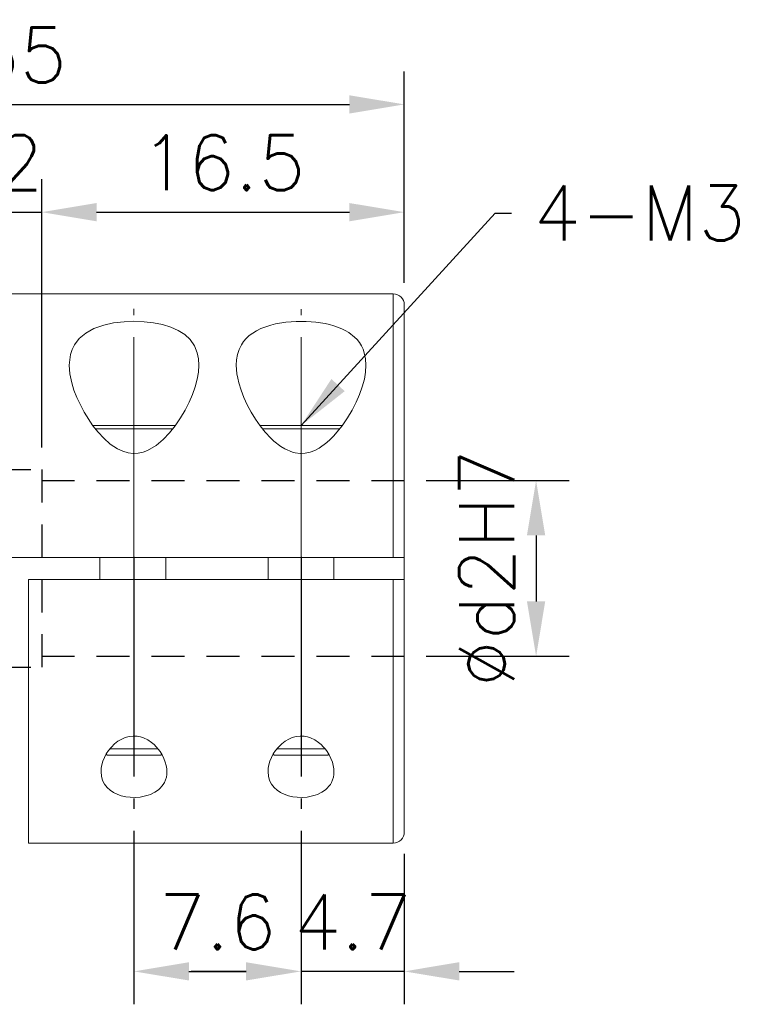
# Model space of a CAD drawing. Extents: x 10 to 307, y 10 to 220.
# Tile 4 of 6: x 158 to 191, y 95 to 140. Entities that reach past the tile are written whole.
import ezdxf

# ---------------------------------------------------------------- set-up
doc = ezdxf.new("R2010")
doc.units = 0
doc.header["$LTSCALE"] = 0.5
doc.header["$MEASUREMENT"] = 0
doc.linetypes.add('CENTER', pattern=[27, 20, -2, 3, -2])
doc.linetypes.add('HIDDEN', pattern=[5, 3, -2])
doc.layers.get('0').update_dxf_attribs({"linetype": 'CONTINUOUS'})
doc.layers.get('Defpoints').update_dxf_attribs({"linetype": 'CONTINUOUS'})
doc.styles.get("Standard").update_dxf_attribs({"font": 'romans.shx', "bigfont": 'whgtxt.shx'})
doc.dimstyles.new('LIM', dxfattribs={"dimtxt": 2.5, "dimasz": 2.5, "dimexe": 1.5, "dimexo": 1, "dimgap": 1, "dimtad": 1, "dimdec": 3, "dimzin": 9, "dimdsep": 46, "dimtxsty": 'Standard', "dimcen": 2.5, "dimclrd": 1, "dimclre": 1, "dimadec": 0, "dimazin": 0, "dimtfac": 1, "dimtdec": 3, "dimtmove": 0, "dimatfit": 3, "dimfxl": 0, "dimtolj": 1, "dimtzin": 0, "dimarcsym": 0})

# ---------------------------------------------------------------- blocks, each defined once
blk = doc.blocks.new('*D69')
at = {"color": 1, "lineweight": -2}
for p, q in [((140.615, 127.799), (140.615, 137.429)), ((175.615, 127.799), (175.615, 137.429)), ((143.115, 135.929), (173.115, 135.929))]:
    blk.add_line(p, q, dxfattribs=at)
at = {"color": 1}
for points in [[(143.115, 136.345), (143.115, 135.512), (140.615, 135.929)], [(173.115, 136.345), (173.115, 135.512), (175.615, 135.929)]]:
    blk.add_solid(points, dxfattribs=at)
at = {"layer": 'Defpoints', "color": 0}
for p in [(175.615, 135.929), (140.615, 126.799), (175.615, 126.799)]:
    blk.add_point(p, dxfattribs=at)
at = {"color": 0, "insert": (158.115, 138.179), "char_height": 2.5, "attachment_point": 5}
blk.add_mtext('\\A1;35', dxfattribs=at)
blk = doc.blocks.new('*D72')
at = {"color": 1, "lineweight": -2}
for p, q in [((159.115, 120.305), (159.115, 132.523)), ((175.615, 127.799), (175.615, 132.523)), ((161.615, 131.023), (173.115, 131.023))]:
    blk.add_line(p, q, dxfattribs=at)
at = {"color": 1}
for points in [[(161.615, 131.439), (161.615, 130.606), (159.115, 131.023)], [(173.115, 131.439), (173.115, 130.606), (175.615, 131.023)]]:
    blk.add_solid(points, dxfattribs=at)
at = {"layer": 'Defpoints', "color": 0}
for p in [(175.615, 131.023), (175.615, 126.799), (159.115, 119.305)]:
    blk.add_point(p, dxfattribs=at)
at = {"color": 0, "insert": (167.365, 133.273), "char_height": 2.5, "attachment_point": 5}
blk.add_mtext('\\A1;16.5', dxfattribs=at)
blk = doc.blocks.new('*D73')
at = {"color": 1, "lineweight": -2}
for p, q in [((157.115, 120.305), (157.115, 132.523)), ((159.115, 120.305), (159.115, 132.523)), ((154.615, 131.023), (152.115, 131.023)), ((157.115, 131.023), (159.115, 131.023)), ((161.615, 131.023), (164.115, 131.023))]:
    blk.add_line(p, q, dxfattribs=at)
at = {"color": 1}
for points in [[(154.615, 131.439), (154.615, 130.606), (157.115, 131.023)], [(161.615, 131.439), (161.615, 130.606), (159.115, 131.023)]]:
    blk.add_solid(points, dxfattribs=at)
at = {"layer": 'Defpoints', "color": 0}
for p in [(159.115, 131.023), (157.115, 119.305), (159.115, 119.305)]:
    blk.add_point(p, dxfattribs=at)
at = {"color": 0, "insert": (158.115, 133.273), "char_height": 2.5, "attachment_point": 5}
blk.add_mtext('\\A1;2', dxfattribs=at)
blk = doc.blocks.new('*D76')
at = {"color": 1, "lineweight": -2}
for p, q in [((176.615, 118.805), (183.112, 118.805)), ((181.612, 116.305), (181.612, 113.305)), ((176.615, 110.805), (183.112, 110.805))]:
    blk.add_line(p, q, dxfattribs=at)
at = {"color": 1}
for points in [[(181.195, 116.305), (182.028, 116.305), (181.612, 118.805)], [(181.195, 113.305), (182.028, 113.305), (181.612, 110.805)]]:
    blk.add_solid(points, dxfattribs=at)
at = {"layer": 'Defpoints', "color": 0}
for p in [(175.615, 118.805), (175.615, 110.805), (181.612, 110.805)]:
    blk.add_point(p, dxfattribs=at)
at = {"color": 0, "insert": (179.362, 114.805), "char_height": 2.5, "attachment_point": 5, "rotation": 90}
blk.add_mtext('\\A1;%%cd2H7', dxfattribs=at)
blk = doc.blocks.new('*D79')
at = {"color": 1, "lineweight": -2}
for p, q in [((170.915, 102.863), (170.915, 94.962)), ((175.615, 101.805), (175.615, 94.962)), ((168.415, 96.462), (165.915, 96.462)), ((175.615, 96.462), (170.915, 96.462)), ((178.115, 96.462), (180.615, 96.462))]:
    blk.add_line(p, q, dxfattribs=at)
at = {"color": 1}
for points in [[(168.415, 96.879), (168.415, 96.046), (170.915, 96.462)], [(178.115, 96.879), (178.115, 96.046), (175.615, 96.462)]]:
    blk.add_solid(points, dxfattribs=at)
at = {"layer": 'Defpoints', "color": 0}
for p in [(170.915, 103.863), (175.615, 102.805), (170.915, 96.462)]:
    blk.add_point(p, dxfattribs=at)
at = {"color": 0, "insert": (173.265, 98.712), "char_height": 2.5, "attachment_point": 5}
blk.add_mtext('\\A1;4.7', dxfattribs=at)
blk = doc.blocks.new('*D80')
at = {"color": 1, "lineweight": -2}
for p, q in [((163.315, 102.863), (163.315, 94.962)), ((170.915, 102.863), (170.915, 94.962)), ((165.815, 96.462), (168.415, 96.462))]:
    blk.add_line(p, q, dxfattribs=at)
at = {"color": 1}
for points in [[(165.815, 96.879), (165.815, 96.046), (163.315, 96.462)], [(168.415, 96.879), (168.415, 96.046), (170.915, 96.462)]]:
    blk.add_solid(points, dxfattribs=at)
at = {"layer": 'Defpoints', "color": 0}
for p in [(163.315, 103.863), (170.915, 103.863), (170.915, 96.462)]:
    blk.add_point(p, dxfattribs=at)
at = {"color": 0, "insert": (167.115, 98.712), "char_height": 2.5, "attachment_point": 5}
blk.add_mtext('\\A1;7.6', dxfattribs=at)

msp = doc.modelspace()

# ---------------------------------------------------------------- linework, layer by layer
at = {"color": 7, "linetype": 'Continuous', "lineweight": 15}
for p, q in [((175.1151, 127.3054), (141.1151, 127.3054)), ((175.1151, 115.3054), (175.1151, 127.3054)), ((165.0775, 121.1554), (161.5528, 121.1554)), ((172.6751, 121.1554), (169.1552, 121.1554)), ((141.1151, 115.3054), (175.1151, 115.3054)), ((161.7651, 115.3054), (161.7651, 114.3054)), ((164.7651, 114.3054), (164.7651, 115.3054)), ((169.4151, 115.3054), (169.4151, 114.3054)), ((172.4151, 114.3054), (172.4151, 115.3054)), ((175.1151, 115.3054), (175.6151, 115.3054)), ((175.1151, 115.3054), (175.6151, 115.3054)), ((175.6151, 115.3054), (175.6151, 114.3054)), ((158.5151, 114.3054), (158.5151, 102.3054)), ((175.1151, 114.3054), (158.5151, 114.3054)), ((175.6151, 114.3054), (175.1151, 114.3054)), ((175.1151, 102.3054), (175.1151, 114.3054)), ((162.0509, 106.3502), (162.0956, 106.3054)), ((162.0956, 106.3054), (164.5346, 106.3054)), ((162.2041, 106.5859), (164.4188, 106.5859)), ((164.5346, 106.3054), (164.5786, 106.3493)), ((169.6509, 106.3502), (169.6956, 106.3054)), ((169.6956, 106.3054), (172.1346, 106.3054)), ((169.8041, 106.5859), (172.0188, 106.5859)), ((172.1346, 106.3054), (172.1786, 106.3493)), ((158.5151, 102.3054), (175.1151, 102.3054))]:
    msp.add_line(p, q, dxfattribs=at)
at = {"color": 5, "linetype": 'HIDDEN'}
for p, q in [((157.1151, 119.3054), (159.1151, 119.3054)), ((159.1151, 119.3054), (159.1151, 110.3054)), ((159.1151, 118.8054), (175.6151, 118.8054)), ((159.1151, 110.8054), (175.6151, 110.8054)), ((157.1151, 110.3054), (159.1151, 110.3054))]:
    msp.add_line(p, q, dxfattribs=at)
at = {"color": 1, "linetype": 'CENTER'}
for p, q in [((163.3151, 115.3304), (163.3151, 103.8634)), ((170.9151, 115.3304), (170.9151, 103.8634))]:
    msp.add_line(p, q, dxfattribs=at)
at = {"color": 7, "linetype": 'Continuous', "lineweight": 15, "flags": 128}
for points in [[(160.3692, 124.0623), (160.423, 124.5417), (160.4962, 124.7721), (160.6031, 124.9888), (160.8187, 125.2713), (161.1196, 125.5222), (161.4894, 125.7237), (161.945, 125.8837), (162.3811, 125.9792), (162.8637, 126.0375), (163.3118, 126.0547), (163.7736, 126.0376), (164.2008, 125.9884), (164.6152, 125.9044), (164.9895, 125.7885), (165.3285, 125.6364), (165.6238, 125.4467), (165.8666, 125.2204), (166.0626, 124.9413), (166.1928, 124.6264), (166.2506, 124.3526), (166.2692, 124.0623), (166.2499, 123.7446), (166.1943, 123.4168), (166.1029, 123.0715), (165.9795, 122.7203), (165.8273, 122.3674), (165.6468, 122.0134), (165.4335, 121.6532), (165.1898, 121.2987), (164.936, 120.9817), (164.6471, 120.6786), (164.3207, 120.4066), (163.935, 120.1811), (163.7268, 120.1034), (163.5027, 120.0549), (163.2775, 120.0431), (163.0461, 120.0699), (162.8037, 120.1398), (162.5705, 120.247), (162.2374, 120.4667), (161.9366, 120.7316), (161.6794, 121.0084), (161.4488, 121.2985), (161.0478, 121.9135), (160.7138, 122.5856), (160.5833, 122.9257), (160.4814, 123.2613), (160.3987, 123.6669), (160.3692, 124.0623)], [(167.9715, 124.0623), (167.9845, 124.306), (168.0253, 124.5417), (168.098, 124.7711), (168.2053, 124.9888), (168.3034, 125.134), (168.421, 125.2713), (168.5608, 125.4016), (168.7219, 125.5222), (168.8969, 125.6281), (169.0917, 125.7237), (169.3099, 125.8097), (169.5473, 125.8837), (169.7598, 125.9361), (170.2206, 126.0134), (170.466, 126.0375), (170.6884, 126.0502), (171.145, 126.0506), (171.3759, 126.0376), (171.591, 126.0171), (172.0134, 125.9508), (172.2175, 125.9044), (172.409, 125.8507), (172.7669, 125.7168), (172.9308, 125.6364), (173.0851, 125.5459), (173.3547, 125.3377), (173.4689, 125.2204), (173.5753, 125.0852), (173.6649, 124.9413), (173.7383, 124.7877), (173.7951, 124.6264), (173.8528, 124.3526), (173.8715, 124.0623), (173.8523, 123.7459), (173.7966, 123.4168), (173.7055, 123.0726), (173.5818, 122.7203), (173.43, 122.3684), (173.2491, 122.0134), (173.0364, 121.6543), (172.7921, 121.2987), (172.3985, 120.8276), (172.2494, 120.6786), (172.092, 120.5382), (171.738, 120.2853), (171.5372, 120.1811), (171.3264, 120.1027), (171.105, 120.0549), (170.8759, 120.0436), (170.6484, 120.0699), (170.526, 120.0999), (170.1728, 120.247), (170.0016, 120.3502), (169.6849, 120.5951), (169.5389, 120.7316), (169.2826, 121.0075), (169.0511, 121.2985), (168.8397, 121.603), (168.6501, 121.9135), (168.4708, 122.2489), (168.3161, 122.5856), (168.1859, 122.9248), (168.0837, 123.2613), (168.0362, 123.4654), (168.001, 123.6669), (167.9791, 123.8664), (167.9715, 124.0623)], [(164.8151, 105.5485), (164.8086, 105.4235), (164.7885, 105.3007), (164.7534, 105.1791), (164.7024, 105.0612), (164.6506, 104.9719), (164.5879, 104.886), (164.5128, 104.8031), (164.4256, 104.725), (164.2606, 104.6124), (164.061, 104.5166), (163.9541, 104.4783), (163.8404, 104.4458), (163.7183, 104.4191), (163.5907, 104.3993), (163.3704, 104.383), (163.141, 104.389), (162.9375, 104.4145), (162.7388, 104.4595), (162.5547, 104.5224), (162.3855, 104.6033), (162.227, 104.7074), (162.0927, 104.8285), (161.9729, 104.9824), (161.8868, 105.1525), (161.8329, 105.3448), (161.8151, 105.5485), (161.8249, 105.7064), (161.8538, 105.8674), (161.9026, 106.0329), (161.9709, 106.1992), (162.0552, 106.3583), (162.1586, 106.5151), (162.2851, 106.6702), (162.4353, 106.8176), (162.5877, 106.9357), (162.763, 107.0392), (162.9203, 107.1057), (163.0936, 107.1526), (163.2707, 107.173), (163.4565, 107.1652), (163.6068, 107.1369), (163.7534, 107.0897), (163.9418, 106.9991), (164.114, 106.8839), (164.2264, 106.7896), (164.3286, 106.6882), (164.422, 106.5799), (164.5054, 106.4674), (164.6008, 106.3134), (164.6793, 106.1555), (164.7412, 105.9928), (164.785, 105.8289), (164.8075, 105.6882), (164.8151, 105.5485)], [(172.4151, 105.5485), (172.4086, 105.4235), (172.3885, 105.3007), (172.3534, 105.1791), (172.3024, 105.0612), (172.2506, 104.9719), (172.1879, 104.886), (172.1128, 104.8031), (172.0256, 104.725), (171.8606, 104.6124), (171.661, 104.5166), (171.5541, 104.4783), (171.4404, 104.4458), (171.3183, 104.4191), (171.1907, 104.3993), (170.9704, 104.383), (170.741, 104.389), (170.5375, 104.4145), (170.3388, 104.4595), (170.1547, 104.5224), (169.9855, 104.6033), (169.827, 104.7074), (169.6927, 104.8285), (169.5729, 104.9824), (169.4868, 105.1525), (169.4329, 105.3448), (169.4151, 105.5485), (169.4249, 105.7064), (169.4538, 105.8674), (169.5026, 106.0329), (169.5709, 106.1992), (169.6552, 106.3583), (169.7586, 106.5151), (169.8851, 106.6702), (170.0353, 106.8176), (170.1877, 106.9357), (170.363, 107.0392), (170.5203, 107.1057), (170.6936, 107.1526), (170.8707, 107.173), (171.0565, 107.1652), (171.2068, 107.1369), (171.3534, 107.0897), (171.5418, 106.9991), (171.714, 106.8839), (171.8264, 106.7896), (171.9286, 106.6882), (172.022, 106.5799), (172.1054, 106.4674), (172.2008, 106.3134), (172.2793, 106.1555), (172.3412, 105.9928), (172.385, 105.8289), (172.4075, 105.6882), (172.4151, 105.5485)]]:
    msp.add_lwpolyline(points, dxfattribs=at)
at = {"color": 7, "linetype": 'Continuous', "lineweight": 15}
for centre, start, end in [((175.1151, 126.8054), 0, 90), ((175.1151, 102.8054), 270, 0)]:
    msp.add_arc(centre, 0.5, start, end, dxfattribs=at)
at = {"color": 1, "linetype": 'CENTER', "lineweight": 15}
for points, knots in [([(163.3151, 115.3304), (163.3151, 115.3457), (163.3151, 115.3609), (163.3151, 115.4068), (163.3151, 115.4374), (163.3151, 115.529), (163.3151, 115.5902), (163.3151, 115.7735), (163.3151, 115.8956), (163.3151, 116.0298), (163.3151, 116.0421), (163.3151, 116.0789), (163.3151, 116.1035), (163.3151, 116.137), (163.3151, 116.1459), (163.3151, 116.1726), (163.3151, 116.1904), (163.3151, 116.2159), (163.3151, 116.2236), (163.3151, 116.2364), (163.3151, 116.2414), (163.3151, 116.2563), (163.3151, 116.2662), (163.3151, 116.2958), (163.3151, 116.3156), (163.3151, 116.3748), (163.3151, 116.4143), (163.3151, 116.5326), (163.3151, 116.6113), (163.3151, 116.7264), (163.3151, 116.7627), (163.3151, 116.8718), (163.3151, 116.9444), (163.3151, 117.0324), (163.3151, 117.0478), (163.3151, 117.076), (163.3151, 117.0888), (163.3151, 117.1105), (163.3151, 117.1193), (163.3151, 117.1352), (163.3151, 117.1422), (163.3151, 117.1563), (163.3151, 117.1634), (163.3151, 117.1845), (163.3151, 117.1986), (163.3151, 117.2408), (163.3151, 117.2689), (163.3151, 117.3533), (163.3151, 117.4094), (163.3151, 117.5776), (163.3151, 117.6895), (163.3151, 117.8244), (163.3151, 117.8479), (163.3151, 117.9184), (163.3151, 117.9653), (163.3151, 118.0256), (163.3151, 118.0391), (163.3151, 118.0849), (163.3151, 118.1172), (163.3151, 118.2215), (163.3151, 118.2934), (163.3151, 118.5086), (163.3151, 118.6512), (163.3151, 118.8179), (163.3151, 118.8427), (163.3151, 118.8823), (163.3151, 118.8971), (163.3151, 118.9247), (163.3151, 118.9375), (163.3151, 118.9599), (163.3151, 118.9696), (163.3151, 118.9982), (163.3151, 119.0171), (163.3151, 119.055), (163.3151, 119.0739), (163.3151, 119.1306), (163.3151, 119.1683), (163.3151, 119.2812), (163.3151, 119.3563), (163.3151, 119.5805), (163.3151, 119.7289), (163.3151, 119.9522), (163.3151, 120.028), (163.3151, 120.179), (163.3151, 120.2541), (163.3151, 120.349), (163.3151, 120.3691), (163.3151, 120.4293), (163.3151, 120.4693), (163.3151, 120.525), (163.3151, 120.5407), (163.3151, 120.5719), (163.3151, 120.5873), (163.3151, 120.6167), (163.3151, 120.6306), (163.3151, 120.6584), (163.3151, 120.6724), (163.3151, 120.714), (163.3151, 120.7418), (163.3151, 120.8248), (163.3151, 120.8799), (163.3151, 121.0447), (163.3151, 121.1536), (163.3151, 121.2816), (163.3151, 121.3017), (163.3151, 121.3317), (163.3151, 121.3417), (163.3151, 121.3587), (163.3151, 121.3657), (163.3151, 121.3798), (163.3151, 121.3868), (163.3151, 121.4078), (163.3151, 121.4218), (163.3151, 121.4638), (163.3151, 121.4917), (163.3151, 121.5752), (163.3151, 121.6306), (163.3151, 121.796), (163.3151, 121.9051), (163.3151, 122.0261), (163.3151, 122.0391), (163.3151, 122.0592), (163.3151, 122.0663), (163.3151, 122.0805), (163.3151, 122.0876), (163.3151, 122.1089), (163.3151, 122.123), (163.3151, 122.1654), (163.3151, 122.1936), (163.3151, 122.2779), (163.3151, 122.3337), (163.3151, 122.5002), (163.3151, 122.6099), (163.3151, 122.7301), (163.3151, 122.742), (163.3151, 122.7779), (163.3151, 122.8017), (163.3151, 122.8729), (163.3151, 122.9201), (163.3151, 122.9771), (163.3151, 122.9872), (163.3151, 123.0174), (163.3151, 123.0375), (163.3151, 123.0635), (163.3151, 123.0695), (163.3151, 123.0815), (163.3151, 123.0875), (163.3151, 123.1055), (163.3151, 123.1175), (163.3151, 123.1534), (163.3151, 123.1772), (163.3151, 123.2484), (163.3151, 123.2956), (163.3151, 123.4361), (163.3151, 123.5285), (163.3151, 123.6346), (163.3151, 123.6497), (163.3151, 123.6949), (163.3151, 123.7248), (163.3151, 123.8143), (163.3151, 123.8733), (163.3151, 123.9485), (163.3151, 123.9653), (163.3151, 123.9883), (163.3151, 123.9945), (163.3151, 124.007), (163.3151, 124.0133), (163.3151, 124.032), (163.3151, 124.0445), (163.3151, 124.0818), (163.3151, 124.1066), (163.3151, 124.1805), (163.3151, 124.2292), (163.3151, 124.3092), (163.3151, 124.3406), (163.3151, 124.406), (163.3151, 124.4399), (163.3151, 124.4834), (163.3151, 124.4933), (163.3151, 124.5129), (163.3151, 124.5226), (163.3151, 124.5398), (163.3151, 124.5473), (163.3151, 124.5622), (163.3151, 124.5696), (163.3151, 124.5845), (163.3151, 124.5919), (163.3151, 124.6141), (163.3151, 124.6288), (163.3151, 124.6729), (163.3151, 124.7021), (163.3151, 124.789), (163.3151, 124.8461), (163.3151, 124.9112), (163.3151, 124.92), (163.3151, 124.9465), (163.3151, 124.964), (163.3151, 124.9912), (163.3151, 125.0009), (163.3151, 125.0178), (163.3151, 125.0249), (163.3151, 125.038), (163.3151, 125.0439), (163.3151, 125.0549), (163.3151, 125.06), (163.3151, 125.069), (163.3151, 125.073), (163.3151, 125.0809), (163.3151, 125.0849), (163.3151, 125.0968), (163.3151, 125.1047), (163.3151, 125.1284), (163.3151, 125.1442), (163.3151, 125.1911), (163.3151, 125.2222), (163.3151, 125.3143), (163.3151, 125.3746), (163.3151, 125.4422), (163.3151, 125.4507), (163.3151, 125.4763), (163.3151, 125.4932), (163.3151, 125.5162), (163.3151, 125.5223), (163.3151, 125.533), (163.3151, 125.5375), (163.3151, 125.5495), (163.3151, 125.5569), (163.3151, 125.5718), (163.3151, 125.5791), (163.3151, 125.6012), (163.3151, 125.6159), (163.3151, 125.6596), (163.3151, 125.6884), (163.3151, 125.7738), (163.3151, 125.8294), (163.3151, 125.8944), (163.3151, 125.9051), (163.3151, 125.9207), (163.3151, 125.9256), (163.3151, 125.9367), (163.3151, 125.9429), (163.3151, 125.9526), (163.3151, 125.9561), (163.3151, 125.9631), (163.3151, 125.9666), (163.3151, 125.977), (163.3151, 125.9839), (163.3151, 126.0046), (163.3151, 126.0183), (163.3151, 126.0592), (163.3151, 126.086), (163.3151, 126.1654), (163.3151, 126.2168), (163.3151, 126.2762), (163.3151, 126.2858), (163.3151, 126.3013), (163.3151, 126.3072), (163.3151, 126.3169), (163.3151, 126.3207), (163.3151, 126.3282), (163.3151, 126.3319), (163.3151, 126.3393), (163.3151, 126.343), (163.3151, 126.3541), (163.3151, 126.3615), (163.3151, 126.3834), (163.3151, 126.3979), (163.3151, 126.4409), (163.3151, 126.469), (163.3151, 126.5065), (163.3151, 126.5164), (163.3151, 126.5459), (163.3151, 126.5652), (163.3151, 126.5899), (163.3151, 126.5955), (163.3151, 126.6064), (163.3151, 126.6117), (163.3151, 126.617)], [0, 0, 0, 0, 0.00238384, 0.00238384, 0.00715153, 0.00715153, 0.01668691, 0.01668691, 0.03575767, 0.03575767, 0.03767897, 0.03767897, 0.04152156, 0.04152156, 0.04291734, 0.04291734, 0.04570891, 0.04570891, 0.04691168, 0.04691168, 0.04770346, 0.04770346, 0.04925156, 0.04925156, 0.05234777, 0.05234777, 0.0585402, 0.0585402, 0.07092504, 0.07092504, 0.07665917, 0.07665917, 0.08812742, 0.08812742, 0.09056958, 0.09056958, 0.09259403, 0.09259403, 0.09399546, 0.09399546, 0.09511195, 0.09511195, 0.09622843, 0.09622843, 0.09846141, 0.09846141, 0.10292736, 0.10292736, 0.11185926, 0.11185926, 0.12972307, 0.12972307, 0.13349449, 0.13349449, 0.14103733, 0.14103733, 0.14320364, 0.14320364, 0.14841571, 0.14841571, 0.16005452, 0.16005452, 0.18333214, 0.18333214, 0.18741071, 0.18741071, 0.18984723, 0.18984723, 0.19195458, 0.19195458, 0.19354867, 0.19354867, 0.1966769, 0.1966769, 0.19980513, 0.19980513, 0.20606159, 0.20606159, 0.21857451, 0.21857451, 0.24360036, 0.24360036, 0.25655532, 0.25655532, 0.26951029, 0.26951029, 0.27299459, 0.27299459, 0.27996321, 0.27996321, 0.28271377, 0.28271377, 0.28541676, 0.28541676, 0.28786313, 0.28786313, 0.29030951, 0.29030951, 0.29520227, 0.29520227, 0.30498779, 0.30498779, 0.32455882, 0.32455882, 0.32820413, 0.32820413, 0.33002398, 0.33002398, 0.33130499, 0.33130499, 0.33258599, 0.33258599, 0.335148, 0.335148, 0.34027201, 0.34027201, 0.35052003, 0.35052003, 0.37101608, 0.37101608, 0.37348766, 0.37348766, 0.37484018, 0.37484018, 0.3761927, 0.3761927, 0.37889774, 0.37889774, 0.38430782, 0.38430782, 0.39512798, 0.39512798, 0.41676831, 0.41676831, 0.41916436, 0.41916436, 0.42395647, 0.42395647, 0.43354068, 0.43354068, 0.43560225, 0.43560225, 0.43972539, 0.43972539, 0.44096491, 0.44096491, 0.44220442, 0.44220442, 0.44468346, 0.44468346, 0.44964153, 0.44964153, 0.45955767, 0.45955767, 0.47938996, 0.47938996, 0.48268601, 0.48268601, 0.48927812, 0.48927812, 0.50246233, 0.50246233, 0.50626342, 0.50626342, 0.50768913, 0.50768913, 0.50911485, 0.50911485, 0.51196628, 0.51196628, 0.51766914, 0.51766914, 0.52907486, 0.52907486, 0.53654185, 0.53654185, 0.54471484, 0.54471484, 0.54710626, 0.54710626, 0.5494935, 0.5494935, 0.55132391, 0.55132391, 0.55315432, 0.55315432, 0.55498473, 0.55498473, 0.55864555, 0.55864555, 0.56596719, 0.56596719, 0.58061048, 0.58061048, 0.5829183, 0.5829183, 0.58753395, 0.58753395, 0.59009851, 0.59009851, 0.59200531, 0.59200531, 0.59358524, 0.59358524, 0.59494115, 0.59494115, 0.59601105, 0.59601105, 0.59708095, 0.59708095, 0.59922076, 0.59922076, 0.60350038, 0.60350038, 0.61205961, 0.61205961, 0.62917807, 0.62917807, 0.6316633, 0.6316633, 0.63663376, 0.63663376, 0.63844357, 0.63844357, 0.63979634, 0.63979634, 0.64201211, 0.64201211, 0.64422787, 0.64422787, 0.64865941, 0.64865941, 0.65752248, 0.65752248, 0.67524862, 0.67524862, 0.6787577, 0.6787577, 0.68038399, 0.68038399, 0.68244923, 0.68244923, 0.6836166, 0.6836166, 0.68478397, 0.68478397, 0.68711871, 0.68711871, 0.69178818, 0.69178818, 0.70112713, 0.70112713, 0.71980503, 0.71980503, 0.72340189, 0.72340189, 0.7256808, 0.7256808, 0.72711572, 0.72711572, 0.72855064, 0.72855064, 0.72998556, 0.72998556, 0.7328554, 0.7328554, 0.73859507, 0.73859507, 0.75007443, 0.75007443, 0.75424741, 0.75424741, 0.76259339, 0.76259339, 0.76505869, 0.76505869, 0.76743671, 0.76743671, 0.76743671, 0.76743671]), ([(170.9151, 115.3304), (170.9151, 115.3457), (170.9151, 115.3609), (170.9151, 115.4068), (170.9151, 115.4374), (170.9151, 115.529), (170.9151, 115.5902), (170.9151, 115.7735), (170.9151, 115.8956), (170.9151, 116.0298), (170.9151, 116.0421), (170.9151, 116.0789), (170.9151, 116.1035), (170.9151, 116.137), (170.9151, 116.1459), (170.9151, 116.1726), (170.9151, 116.1904), (170.9151, 116.2159), (170.9151, 116.2236), (170.9151, 116.2362), (170.9151, 116.241), (170.9151, 116.2507), (170.9151, 116.2556), (170.9151, 116.2701), (170.9151, 116.2798), (170.9151, 116.3089), (170.9151, 116.3283), (170.9151, 116.3864), (170.9151, 116.4252), (170.9151, 116.5413), (170.9151, 116.6186), (170.9151, 116.7343), (170.9151, 116.7727), (170.9151, 116.8878), (170.9151, 116.9644), (170.9151, 117.0582), (170.9151, 117.0755), (170.9151, 117.1023), (170.9151, 117.1119), (170.9151, 117.1303), (170.9151, 117.1392), (170.9151, 117.1569), (170.9151, 117.1658), (170.9151, 117.1924), (170.9151, 117.2102), (170.9151, 117.2634), (170.9151, 117.2988), (170.9151, 117.405), (170.9151, 117.4757), (170.9151, 117.6873), (170.9151, 117.8279), (170.9151, 117.9846), (170.9151, 118.0013), (170.9151, 118.0327), (170.9151, 118.0474), (170.9151, 118.0767), (170.9151, 118.0913), (170.9151, 118.1352), (170.9151, 118.1644), (170.9151, 118.252), (170.9151, 118.3103), (170.9151, 118.4847), (170.9151, 118.6005), (170.9151, 118.7354), (170.9151, 118.7549), (170.9151, 118.8135), (170.9151, 118.8525), (170.9151, 118.9064), (170.9151, 118.9214), (170.9151, 118.9477), (170.9151, 118.959), (170.9151, 118.9891), (170.9151, 119.008), (170.9151, 119.0456), (170.9151, 119.0644), (170.9151, 119.1208), (170.9151, 119.1583), (170.9151, 119.2707), (170.9151, 119.3453), (170.9151, 119.5684), (170.9151, 119.716), (170.9151, 119.8734), (170.9151, 119.8844), (170.9151, 119.9065), (170.9151, 119.9175), (170.9151, 119.9505), (170.9151, 119.9725), (170.9151, 120.0384), (170.9151, 120.0822), (170.9151, 120.2132), (170.9151, 120.3001), (170.9151, 120.4058), (170.9151, 120.425), (170.9151, 120.4825), (170.9151, 120.5207), (170.9151, 120.576), (170.9151, 120.5932), (170.9151, 120.6214), (170.9151, 120.6324), (170.9151, 120.6546), (170.9151, 120.6656), (170.9151, 120.6988), (170.9151, 120.7208), (170.9151, 120.7869), (170.9151, 120.8308), (170.9151, 120.9621), (170.9151, 121.0491), (170.9151, 121.1486), (170.9151, 121.1617), (170.9151, 121.201), (170.9151, 121.2272), (170.9151, 121.2636), (170.9151, 121.2738), (170.9151, 121.3046), (170.9151, 121.3251), (170.9151, 121.3518), (170.9151, 121.3579), (170.9151, 121.3701), (170.9151, 121.3763), (170.9151, 121.3946), (170.9151, 121.4069), (170.9151, 121.4435), (170.9151, 121.4679), (170.9151, 121.5409), (170.9151, 121.5894), (170.9151, 121.7341), (170.9151, 121.8298), (170.9151, 121.9396), (170.9151, 121.9547), (170.9151, 121.9997), (170.9151, 122.0297), (170.9151, 122.0894), (170.9151, 122.1192), (170.9151, 122.2082), (170.9151, 122.2672), (170.9151, 122.443), (170.9151, 122.5587), (170.9151, 122.6852), (170.9151, 122.6975), (170.9151, 122.7345), (170.9151, 122.759), (170.9151, 122.8324), (170.9151, 122.881), (170.9151, 122.939), (170.9151, 122.9486), (170.9151, 122.9774), (170.9151, 122.9966), (170.9151, 123.0233), (170.9151, 123.031), (170.9151, 123.0448), (170.9151, 123.051), (170.9151, 123.0621), (170.9151, 123.0671), (170.9151, 123.0771), (170.9151, 123.0821), (170.9151, 123.0971), (170.9151, 123.1071), (170.9151, 123.137), (170.9151, 123.1569), (170.9151, 123.2163), (170.9151, 123.2557), (170.9151, 123.3733), (170.9151, 123.4507), (170.9151, 123.6803), (170.9151, 123.8297), (170.9151, 123.9813), (170.9151, 123.9875), (170.9151, 123.9999), (170.9151, 124.0061), (170.9151, 124.0246), (170.9151, 124.0369), (170.9151, 124.0737), (170.9151, 124.0981), (170.9151, 124.1711), (170.9151, 124.2192), (170.9151, 124.3624), (170.9151, 124.4559), (170.9151, 124.5553), (170.9151, 124.563), (170.9151, 124.5784), (170.9151, 124.5861), (170.9151, 124.6091), (170.9151, 124.6244), (170.9151, 124.6701), (170.9151, 124.7004), (170.9151, 124.7905), (170.9151, 124.8497), (170.9151, 124.9169), (170.9151, 124.9258), (170.9151, 124.9526), (170.9151, 124.9703), (170.9151, 124.9962), (170.9151, 125.0044), (170.9151, 125.0291), (170.9151, 125.0454), (170.9151, 125.0658), (170.9151, 125.0699), (170.9151, 125.0782), (170.9151, 125.0824), (170.9151, 125.0948), (170.9151, 125.103), (170.9151, 125.1277), (170.9151, 125.1441), (170.9151, 125.193), (170.9151, 125.2253), (170.9151, 125.3211), (170.9151, 125.3837), (170.9151, 125.4541), (170.9151, 125.4632), (170.9151, 125.4903), (170.9151, 125.5082), (170.9151, 125.5302), (170.9151, 125.5344), (170.9151, 125.5432), (170.9151, 125.5479), (170.9151, 125.5573), (170.9151, 125.562), (170.9151, 125.576), (170.9151, 125.5853), (170.9151, 125.6131), (170.9151, 125.6316), (170.9151, 125.6865), (170.9151, 125.7225), (170.9151, 125.7754), (170.9151, 125.7926), (170.9151, 125.8438), (170.9151, 125.8775), (170.9151, 125.9182), (170.9151, 125.9258), (170.9151, 125.9376), (170.9151, 125.9419), (170.9151, 125.95), (170.9151, 125.9538), (170.9151, 125.9647), (170.9151, 125.9717), (170.9151, 125.9929), (170.9151, 126.0069), (170.9151, 126.0487), (170.9151, 126.0761), (170.9151, 126.1572), (170.9151, 126.2096), (170.9151, 126.2699), (170.9151, 126.2793), (170.9151, 126.2935), (170.9151, 126.2983), (170.9151, 126.3072), (170.9151, 126.3113), (170.9151, 126.3189), (170.9151, 126.3224), (170.9151, 126.3295), (170.9151, 126.333), (170.9151, 126.3435), (170.9151, 126.3505), (170.9151, 126.3714), (170.9151, 126.3851), (170.9151, 126.4261), (170.9151, 126.4528), (170.9151, 126.5252), (170.9151, 126.5698), (170.9151, 126.6127)], [0, 0, 0, 0, 0.00238384, 0.00238384, 0.00715153, 0.00715153, 0.01668691, 0.01668691, 0.03575767, 0.03575767, 0.03767897, 0.03767897, 0.04152156, 0.04152156, 0.04291734, 0.04291734, 0.04570891, 0.04570891, 0.04691168, 0.04691168, 0.04767174, 0.04767174, 0.0484318, 0.0484318, 0.04995192, 0.04995192, 0.05299216, 0.05299216, 0.05907264, 0.05907264, 0.07123359, 0.07123359, 0.07728569, 0.07728569, 0.08938989, 0.08938989, 0.09212982, 0.09212982, 0.09364058, 0.09364058, 0.09504738, 0.09504738, 0.09645418, 0.09645418, 0.09926777, 0.09926777, 0.10489496, 0.10489496, 0.11614935, 0.11614935, 0.13865811, 0.13865811, 0.14135343, 0.14135343, 0.14371332, 0.14371332, 0.14607322, 0.14607322, 0.150793, 0.150793, 0.16023258, 0.16023258, 0.17911173, 0.17911173, 0.18231561, 0.18231561, 0.18872335, 0.18872335, 0.19119061, 0.19119061, 0.19305469, 0.19305469, 0.19616542, 0.19616542, 0.19927615, 0.19927615, 0.20549762, 0.20549762, 0.21794055, 0.21794055, 0.2428264, 0.2428264, 0.24470247, 0.24470247, 0.24657854, 0.24657854, 0.25033068, 0.25033068, 0.25783495, 0.25783495, 0.27284349, 0.27284349, 0.27618143, 0.27618143, 0.2828573, 0.2828573, 0.28585886, 0.28585886, 0.28780316, 0.28780316, 0.28974747, 0.28974747, 0.29363607, 0.29363607, 0.30141328, 0.30141328, 0.31696771, 0.31696771, 0.31933255, 0.31933255, 0.32406223, 0.32406223, 0.3259269, 0.3259269, 0.32965625, 0.32965625, 0.3307742, 0.3307742, 0.33189215, 0.33189215, 0.33412805, 0.33412805, 0.33859986, 0.33859986, 0.34754346, 0.34754346, 0.36543068, 0.36543068, 0.36827354, 0.36827354, 0.37395928, 0.37395928, 0.37964501, 0.37964501, 0.39101647, 0.39101647, 0.41375941, 0.41375941, 0.41621927, 0.41621927, 0.42113901, 0.42113901, 0.43097848, 0.43097848, 0.43293924, 0.43293924, 0.43686076, 0.43686076, 0.43843213, 0.43843213, 0.4397, 0.4397, 0.44073198, 0.44073198, 0.44176395, 0.44176395, 0.4438279, 0.4438279, 0.4479558, 0.4479558, 0.45621159, 0.45621159, 0.47272317, 0.47272317, 0.50574634, 0.50574634, 0.50715219, 0.50715219, 0.50855804, 0.50855804, 0.51136973, 0.51136973, 0.51699311, 0.51699311, 0.52823987, 0.52823987, 0.5507334, 0.5507334, 0.5526313, 0.5526313, 0.55452919, 0.55452919, 0.55832498, 0.55832498, 0.56591655, 0.56591655, 0.58109969, 0.58109969, 0.58343378, 0.58343378, 0.58810197, 0.58810197, 0.59028136, 0.59028136, 0.59464014, 0.59464014, 0.595754, 0.595754, 0.59686786, 0.59686786, 0.59909558, 0.59909558, 0.60355102, 0.60355102, 0.61246191, 0.61246191, 0.63028367, 0.63028367, 0.63292718, 0.63292718, 0.63821419, 0.63821419, 0.63944586, 0.63944586, 0.64084429, 0.64084429, 0.64224273, 0.64224273, 0.64503961, 0.64503961, 0.65063336, 0.65063336, 0.66182087, 0.66182087, 0.66727903, 0.66727903, 0.67819534, 0.67819534, 0.68070436, 0.68070436, 0.68212292, 0.68212292, 0.68338953, 0.68338953, 0.68576582, 0.68576582, 0.69051839, 0.69051839, 0.70002354, 0.70002354, 0.71903385, 0.71903385, 0.72257457, 0.72257457, 0.72438966, 0.72438966, 0.72595854, 0.72595854, 0.7273145, 0.7273145, 0.72867046, 0.72867046, 0.73138238, 0.73138238, 0.73680622, 0.73680622, 0.7476539, 0.7476539, 0.76678536, 0.76678536, 0.76678536, 0.76678536])]:
    msp.add_open_spline(points, degree=3, knots=knots, dxfattribs=at)
at = {"color": 7, "linetype": 'Continuous', "lineweight": 15}
for points, knots in [([(175.6151, 115.3054), (175.6151, 115.5945), (175.6151, 116.1722), (175.6151, 117.0397), (175.6151, 117.9115), (175.6151, 118.7825), (175.6151, 119.6001), (175.6151, 120.3558), (175.6151, 121.0503), (175.6151, 121.8349), (175.6151, 122.6863), (175.6151, 123.469), (175.6151, 124.0953), (175.6151, 124.5894), (175.6151, 125.0354), (175.6151, 125.4329), (175.6151, 125.7805), (175.6151, 126.0949), (175.6151, 126.3659), (175.6151, 126.58), (175.6151, 126.7216), (175.6151, 126.7973), (175.6151, 126.7985), (175.6151, 126.799)], [0, 0, 0, 0, 0.0473453, 0.0946203, 0.1433808, 0.193409, 0.2435294, 0.286983, 0.3303533, 0.3738325, 0.4403008, 0.5067974, 0.5511511, 0.5954152, 0.6397941, 0.6832477, 0.7266179, 0.7700972, 0.8201899, 0.8702273, 0.9190014, 0.966274, 1, 1, 1, 1]), ([(165.1944, 121.3054), (165.1823, 121.3054), (165.0596, 121.3054), (164.752, 121.3054), (164.3437, 121.3054), (163.9673, 121.3054), (163.6459, 121.3054), (163.2651, 121.3054), (162.8289, 121.3054), (162.4282, 121.3054), (162.1175, 121.3054), (161.8147, 121.3054), (161.5788, 121.3054), (161.4564, 121.3054), (161.4444, 121.3054)], [0, 0, 0, 0, 0.0138184, 0.1402512, 0.2665562, 0.3446547, 0.4220738, 0.5000604, 0.6167792, 0.7333716, 0.7970212, 0.8599698, 0.9862749, 1, 1, 1, 1]), ([(172.7966, 121.3054), (172.7846, 121.3054), (172.6619, 121.3054), (172.3542, 121.3054), (171.946, 121.3054), (171.5696, 121.3054), (171.2481, 121.3054), (170.8674, 121.3054), (170.4312, 121.3054), (170.0305, 121.3054), (169.7198, 121.3054), (169.4169, 121.3054), (169.181, 121.3054), (169.0585, 121.3054), (169.0464, 121.3054)], [0, 0, 0, 0, 0.0138158, 0.1402349, 0.2665263, 0.3446164, 0.4220272, 0.5000054, 0.6167116, 0.7332914, 0.7969342, 0.859876, 0.9861674, 1, 1, 1, 1]), ([(175.6151, 102.8118), (175.6151, 102.8123), (175.6151, 102.8134), (175.6151, 102.8891), (175.6151, 103.0307), (175.6151, 103.2448), (175.6151, 103.5157), (175.6151, 103.8301), (175.6151, 104.1778), (175.6151, 104.6421), (175.6151, 105.2535), (175.6151, 105.9564), (175.6151, 106.6291), (175.6151, 107.2437), (175.6151, 107.8888), (175.6151, 108.5602), (175.6151, 109.2547), (175.6151, 110.0104), (175.6151, 110.828), (175.6151, 111.699), (175.6151, 112.5708), (175.6151, 113.4384), (175.6151, 114.0162), (175.6151, 114.3054)], [0, 0, 0, 0, 0.0336989, 0.0809805, 0.1297542, 0.1797824, 0.2299027, 0.2733563, 0.3167266, 0.3602059, 0.4266741, 0.4931707, 0.5375244, 0.5817885, 0.6261674, 0.669621, 0.7129913, 0.7564705, 0.8065632, 0.8566006, 0.9053703, 0.9526407, 1, 1, 1, 1])]:
    msp.add_open_spline(points, degree=3, knots=knots, dxfattribs=at)

# ---------------------------------------------------------------- texts
at = {"insert": (181.4951, 132.2327), "char_height": 2.5, "width": 2.5, "attachment_point": 1}
msp.add_mtext('\\A1;4-M3', dxfattribs=at)

# ---------------------------------------------------------------- dimensions: what is measured, and where the dimension line sits
for base, p1, p2, picture, middle in [((175.6151, 135.9286), (140.6151, 126.799), (175.6151, 126.799), '*D69', (158.1151, 138.1786)), ((175.6151, 131.0227), (159.1151, 119.3054), (175.6151, 126.799), '*D72', (167.3651, 133.2727)), ((170.9151, 96.4625), (163.3151, 103.8634), (170.9151, 103.8634), '*D80', (167.1151, 98.7125))]:
    dim = msp.add_linear_dim(base=base, p1=p1, p2=p2, dimstyle='LIM')
    dim.commit()
    dim.dimension.update_dxf_attribs({"geometry": picture, "text_midpoint": middle})
dim = msp.add_linear_dim(base=(159.1151, 131.0227), p1=(157.1151, 119.3054), p2=(159.1151, 119.3054), text='2', dimstyle='LIM')
dim.commit()
dim.dimension.update_dxf_attribs({"geometry": '*D73', "text_midpoint": (158.1151, 131.0227), "dimtype": 160})
dim = msp.add_linear_dim(base=(181.6118, 110.8054), p1=(175.6151, 118.8054), p2=(175.6151, 110.8054), angle=90, text='%%cd2H7', dimstyle='LIM')
dim.commit()
dim.dimension.update_dxf_attribs({"geometry": '*D76', "text_midpoint": (181.6118, 114.8054), "dimtype": 160})
dim = msp.add_linear_dim(base=(170.9151, 96.4625), p1=(175.6151, 102.8054), p2=(170.9151, 103.8634), dimstyle='LIM')
dim.commit()
dim.dimension.update_dxf_attribs({"geometry": '*D79', "text_midpoint": (173.2651, 96.4625), "dimtype": 160})

# ---------------------------------------------------------------- leaders
at = {"annotation_type": 0, "has_hookline": 1, "hookline_direction": 0, "text_width": 10}
msp.add_leader([(170.9151, 121.3054), (179.7548, 130.9827), (180.4951, 130.9827)], dimstyle='LIM', override={"dimgap": 1, "dimtad": 0}, dxfattribs=at)

doc.saveas('drawing.dxf')
